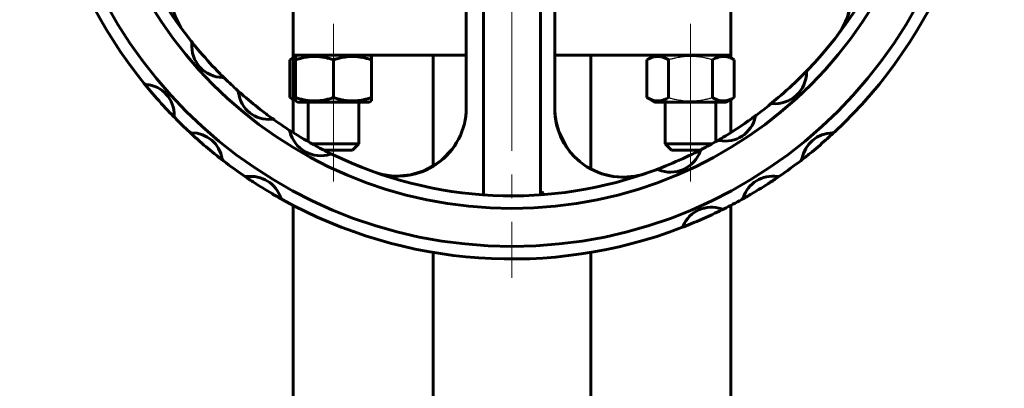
# Model space of a CAD drawing. Header units: millimetres. Extents: x -172 to 344, y 0 to 434.
# Tile 4 of 9: x 55 to 117, y 310 to 334. Entities that reach past the tile are written whole.
import ezdxf

# ---------------------------------------------------------------- set-up
doc = ezdxf.new("R2010")
doc.units = ezdxf.units.MM
for name, pattern in [('K5LT-1', [0]), ('K5LT_AXLED', [27.653843, 23.153843, -1.5, 1.5, -1.5]), ('K5LT_BASIC', [0])]:
    doc.linetypes.add(name, pattern=pattern)
doc.layers.add('Системный слой (1)', color=251, linetype='Continuous', true_color=0x6c6c6c)

# ---------------------------------------------------------------- blocks, each defined once
blk = doc.blocks.new('U0')
at = {"layer": 'Системный слой (1)', "color": 143, "linetype": 'K5LT_BASIC', "lineweight": 60, "true_color": 0x33acca}
for p, q in [((72.506, 328.442), (74.786, 328.442)), ((74.786, 328.442), (77.066, 328.442))]:
    blk.add_line(p, q, dxfattribs=at)
blk = doc.blocks.new('U2')
at = {"layer": 'Системный слой (1)', "color": 143, "linetype": 'K5LT_BASIC', "lineweight": 60, "true_color": 0x33acca}
for start, end in [(108, 137.98212), (137.98212, 217.02012)]:
    blk.add_arc((68.814, 335.466), 4.35, start, end, dxfattribs=at)
blk = doc.blocks.new('U11')
at = {"layer": 'Системный слой (1)', "color": 143, "linetype": 'K5LT_BASIC', "lineweight": 60, "true_color": 0x33acca}
for p, q in [((88.814, 327.758), (88.891, 327.179)), ((88.891, 327.179), (89.06, 326.568)), ((89.06, 326.568), (89.557, 325.589)), ((89.557, 325.589), (89.559, 325.587)), ((89.559, 325.587), (89.56, 325.585)), ((89.56, 325.585), (89.561, 325.584)), ((89.561, 325.584), (89.562, 325.583)), ((89.562, 325.583), (89.562, 325.581)), ((89.562, 325.581), (89.563, 325.58)), ((89.563, 325.58), (89.565, 325.577)), ((89.565, 325.577), (89.568, 325.574)), ((89.568, 325.574), (89.568, 325.573)), ((89.568, 325.573), (89.569, 325.573)), ((89.569, 325.573), (89.57, 325.571)), ((89.57, 325.571), (89.573, 325.567)), ((89.573, 325.567), (89.578, 325.56)), ((89.578, 325.56), (89.589, 325.546)), ((89.589, 325.546), (89.611, 325.518)), ((89.611, 325.518), (89.654, 325.461)), ((89.654, 325.461), (89.74, 325.346)), ((89.74, 325.346), (89.922, 325.125)), ((89.922, 325.125), (90.334, 324.725)), ((90.334, 324.725), (90.809, 324.371)), ((90.809, 324.371), (90.817, 324.367)), ((91.901, 323.869), (92.536, 323.729)), ((92.536, 323.729), (93.184, 323.686)), ((93.184, 323.686), (93.832, 323.738))]:
    blk.add_line(p, q, dxfattribs=at)
blk = doc.blocks.new('U12')
at = {"layer": 'Системный слой (1)', "color": 143, "linetype": 'K5LT_BASIC', "lineweight": 60, "true_color": 0x33acca}
for p, q in [((82.604, 325.894), (82.423, 325.613)), ((82.221, 325.345), (81.998, 325.094)), ((82.423, 325.613), (82.221, 325.345)), ((81.3, 324.502), (80.516, 324.079)), ((80.516, 324.079), (79.659, 323.825)), ((79.659, 323.825), (78.767, 323.75))]:
    blk.add_line(p, q, dxfattribs=at)
blk = doc.blocks.new('U14')
at = {"layer": 'Системный слой (1)', "color": 143, "linetype": 'K5LT_BASIC', "lineweight": 60, "true_color": 0x33acca}
for p, q in [((82.306, 325.453), (82.504, 325.731)), ((82.504, 325.731), (82.508, 325.738)), ((82.508, 325.738), (82.509, 325.74)), ((81.639, 324.759), (82.306, 325.453)), ((81.002, 324.318), (81.639, 324.759)), ((79.685, 323.83), (79.976, 323.897)), ((80.263, 323.984), (80.266, 323.985)), ((80.266, 323.985), (80.267, 323.985)), ((80.267, 323.985), (80.268, 323.986)), ((80.267, 323.985), (80.267, 323.985)), ((80.268, 323.986), (80.268, 323.986)), ((80.268, 323.986), (80.268, 323.986)), ((80.268, 323.986), (80.268, 323.986)), ((80.268, 323.986), (80.269, 323.986)), ((80.269, 323.986), (80.27, 323.986)), ((80.27, 323.986), (80.27, 323.987)), ((80.27, 323.987), (80.271, 323.987)), ((80.27, 323.986), (80.27, 323.986)), ((80.271, 323.987), (80.273, 323.987)), ((80.273, 323.987), (80.275, 323.988)), ((80.275, 323.988), (80.277, 323.989)), ((80.277, 323.989), (80.28, 323.99)), ((80.28, 323.99), (80.282, 323.99)), ((80.282, 323.99), (80.284, 323.991)), ((80.284, 323.991), (80.288, 323.992)), ((80.288, 323.992), (80.293, 323.994)), ((80.293, 323.994), (80.301, 323.997)), ((80.301, 323.997), (80.306, 324)), ((80.306, 324), (80.318, 324.004)), ((80.318, 324.004), (80.34, 324.014)), ((80.34, 324.014), (80.385, 324.032)), ((80.385, 324.032), (80.476, 324.068)), ((80.476, 324.068), (80.656, 324.142)), ((80.656, 324.142), (81.002, 324.318)), ((78.233, 323.796), (78.725, 323.753)), ((78.725, 323.753), (79.311, 323.775)), ((79.311, 323.775), (79.685, 323.83))]:
    blk.add_line(p, q, dxfattribs=at)
blk = doc.blocks.new('U15')
at = {"layer": 'Системный слой (1)', "color": 143, "linetype": 'K5LT_BASIC', "lineweight": 60, "true_color": 0x33acca}
for start, end in [(16.17273, 72), (322.45131, 16.17273)]:
    blk.add_arc((103.264, 335.308), 4.35, start, end, dxfattribs=at)
blk = doc.blocks.new('U17')
at = {"layer": 'Системный слой (1)', "color": 143, "linetype": 'K5LT_BASIC', "lineweight": 60, "true_color": 0x33acca}
for p, q in [((88.808, 327.876), (88.806, 327.968)), ((88.846, 327.444), (88.808, 327.876)), ((88.927, 327.018), (88.846, 327.444)), ((89.02, 326.689), (88.927, 327.018)), ((89.774, 325.297), (89.552, 325.597)), ((90.057, 324.98), (89.774, 325.297)), ((90.371, 324.692), (90.057, 324.98)), ((90.412, 324.659), (90.371, 324.692)), ((92.202, 323.789), (92.065, 323.823)), ((92.34, 323.761), (92.202, 323.789)), ((92.479, 323.737), (92.34, 323.761))]:
    blk.add_line(p, q, dxfattribs=at)
blk = doc.blocks.new('U19')
at = {"layer": 'Системный слой (1)', "color": 143, "linetype": 'K5LT_BASIC', "lineweight": 60, "true_color": 0x33acca}
for p, q in [((106.63, 338.064), (106.625, 338.07)), ((107.112, 337.333), (106.63, 338.064)), ((107.476, 336.394), (107.112, 337.333)), ((107.574, 335.898), (107.476, 336.394)), ((107.597, 335.645), (107.574, 335.898)), ((107.583, 334.788), (107.614, 335.382)), ((107.605, 335.518), (107.597, 335.645)), ((107.609, 335.455), (107.605, 335.518)), ((107.611, 335.423), (107.609, 335.455)), ((107.612, 335.408), (107.611, 335.423)), ((107.613, 335.4), (107.612, 335.408)), ((107.613, 335.396), (107.613, 335.4)), ((107.613, 335.394), (107.613, 335.396)), ((107.614, 335.391), (107.613, 335.394)), ((107.614, 335.389), (107.614, 335.391)), ((107.614, 335.388), (107.614, 335.389)), ((107.614, 335.387), (107.614, 335.388)), ((107.614, 335.386), (107.614, 335.387)), ((107.614, 335.385), (107.614, 335.386)), ((107.614, 335.386), (107.614, 335.386)), ((107.614, 335.384), (107.614, 335.385)), ((107.614, 335.385), (107.614, 335.385)), ((107.614, 335.382), (107.614, 335.384)), ((107.352, 333.826), (107.583, 334.788)), ((107.163, 333.38), (107.352, 333.826))]:
    blk.add_line(p, q, dxfattribs=at)
blk = doc.blocks.new('U24')
at = {"layer": 'Системный слой (1)', "color": 143, "linetype": 'K5LT_BASIC', "lineweight": 60, "true_color": 0x33acca}
for p, q in [((97.413, 325.402), (96.213, 325.402)), ((98.032, 325.402), (97.413, 325.402))]:
    blk.add_line(p, q, dxfattribs=at)
blk = doc.blocks.new('U25')
at = {"layer": 'Системный слой (1)', "color": 143, "linetype": 'K5LT_BASIC', "lineweight": 60, "true_color": 0x33acca}
for p, q in [((97.413, 325.802), (95.813, 325.802)), ((98.777, 325.802), (97.413, 325.802))]:
    blk.add_line(p, q, dxfattribs=at)
blk = doc.blocks.new('U26')
at = {"layer": 'Системный слой (1)', "color": 143, "linetype": 'K5LT_BASIC', "lineweight": 60, "true_color": 0x33acca}
for p, q in [((72.014, 328.726), (72.084, 328.687)), ((72.084, 328.687), (72.154, 328.651)), ((72.154, 328.651), (72.224, 328.619))]:
    blk.add_line(p, q, dxfattribs=at)
blk = doc.blocks.new('U27')
at = {"layer": 'Системный слой (1)', "color": 143, "linetype": 'K5LT_BASIC', "lineweight": 60, "true_color": 0x33acca}
for p, q in [((72.084, 331.157), (72.014, 331.118)), ((72.154, 331.192), (72.084, 331.157)), ((72.224, 331.225), (72.154, 331.192))]:
    blk.add_line(p, q, dxfattribs=at)
blk = doc.blocks.new('U32')
at = {"layer": 'Системный слой (1)', "color": 143, "linetype": 'K5LT_BASIC', "lineweight": 60, "true_color": 0x33acca}
for p, q in [((81.099, 324.373), (81.099, 331.402)), ((81.099, 203.069), (81.099, 318.921))]:
    blk.add_line(p, q, dxfattribs=at)
blk = doc.blocks.new('U33')
at = {"layer": 'Системный слой (1)', "color": 143, "linetype": 'K5LT_BASIC', "lineweight": 60, "true_color": 0x33acca}
for p, q in [((91.099, 324.2), (91.099, 331.402)), ((91.099, 203.069), (91.099, 318.921))]:
    blk.add_line(p, q, dxfattribs=at)
blk = doc.blocks.new('U35')
at = {"layer": 'Системный слой (1)', "color": 143, "linetype": 'K5LT_BASIC', "lineweight": 60, "true_color": 0x33acca}
for p, q in [((72.224, 331.402), (83.205, 331.402)), ((88.805, 331.402), (99.974, 331.402))]:
    blk.add_line(p, q, dxfattribs=at)
blk = doc.blocks.new('U37')
at = {"layer": 'Системный слой (1)', "color": 143, "linetype": 'K5LT_BASIC', "lineweight": 60, "true_color": 0x33acca}
for p, q in [((72.224, 326.514), (72.224, 331.402)), ((72.224, 203.069), (72.224, 321.903))]:
    blk.add_line(p, q, dxfattribs=at)
blk = doc.blocks.new('U39')
at = {"layer": 'Системный слой (1)', "color": 143, "linetype": 'K5LT_BASIC', "lineweight": 60, "true_color": 0x33acca}
for p, q in [((99.974, 331.239), (99.974, 331.402)), ((99.974, 326.514), (99.974, 328.604)), ((99.974, 203.069), (99.974, 321.903))]:
    blk.add_line(p, q, dxfattribs=at)
blk = doc.blocks.new('U43')
at = {"layer": 'Системный слой (1)', "color": 30, "linetype": 'K5LT_AXLED', "lineweight": 18, "true_color": 0xff8000}
for q in [(86.099, 379.702), (54.899, 348.502), (117.299, 348.502), (86.099, 317.302)]:
    blk.add_line((86.099, 348.502), q, dxfattribs=at)

msp = doc.modelspace()

# ---------------------------------------------------------------- linework, layer by layer
at = {"layer": 'Системный слой (1)', "color": 143, "linetype": 'K5LT_BASIC', "lineweight": 60, "true_color": 0x33acca}
for p, q in [((83.2052, 342.9937), (83.2052, 328.0998)), ((84.2994, 343.1311), (84.2994, 322.5642)), ((87.8994, 322.5642), (87.8994, 343.1311)), ((88.8052, 328.0339), (88.8052, 342.9937)), ((72.2244, 331.4019), (72.2244, 334.4019)), ((99.9744, 331.4019), (99.9744, 334.4019)), ((65.773, 332.2897), (65.7708, 332.2923)), ((72.5057, 331.4019), (72.3857, 331.3326)), ((77.0657, 331.4019), (77.1857, 331.3326)), ((95.1331, 331.4019), (94.6418, 331.1182)), ((99.6931, 331.4019), (100.1844, 331.1182)), ((72.2244, 331.2395), (72.0144, 331.1182)), ((72.0144, 331.1182), (72.0144, 328.7255)), ((72.3857, 331.1182), (72.3857, 331.3326)), ((72.3857, 331.1182), (72.3857, 328.7255)), ((74.7857, 331.1182), (74.7857, 328.7255)), ((77.1857, 331.3326), (77.1857, 331.1182)), ((77.1857, 331.1182), (77.1857, 328.7255)), ((94.6418, 331.1182), (94.6418, 328.7255)), ((96.0275, 331.1182), (96.0275, 328.7255)), ((98.7988, 331.1182), (98.7988, 328.7255)), ((100.1844, 331.1182), (100.1844, 328.7255)), ((104.8219, 330.4611), (104.8134, 330.4523)), ((67.8934, 329.9401), (67.8848, 329.9485)), ((68.7157, 329.1678), (68.7055, 329.177)), ((72.0144, 328.7255), (72.2244, 328.6043)), ((72.3857, 328.5111), (72.3857, 328.7255)), ((72.3857, 328.5111), (72.5057, 328.4419)), ((73.1857, 328.4419), (73.1857, 325.9356)), ((76.3857, 328.4419), (76.3857, 325.8019)), ((77.1857, 328.5111), (77.0657, 328.4419)), ((77.1857, 328.7255), (77.1857, 328.5111)), ((94.6418, 328.7255), (95.1331, 328.4419)), ((95.1331, 328.4419), (99.6931, 328.4419)), ((95.8131, 328.4419), (95.8131, 325.8019)), ((99.0131, 328.4419), (99.0131, 325.9356)), ((100.1844, 328.7255), (99.6931, 328.4419)), ((102.4693, 328.3021), (102.4669, 328.3002)), ((101.5888, 327.6193), (101.5774, 327.6109)), ((71.0254, 327.3176), (71.0139, 327.3258)), ((71.9489, 326.6899), (71.9444, 326.6928)), ((76.3857, 325.8019), (73.4223, 325.8019)), ((76.3857, 325.8019), (75.9857, 325.4019)), ((95.8131, 325.8019), (96.2131, 325.4019)), ((99.1153, 325.9944), (99.1034, 325.9875)), ((75.9857, 325.4019), (74.1667, 325.4019)), ((74.7273, 325.1208), (74.7242, 325.1223)), ((98.1267, 325.451), (98.1161, 325.4454)), ((95.2369, 324.1604), (95.2337, 324.1592)), ((93.8318, 323.7379), (93.832, 323.7379))]:
    msp.add_line(p, q, dxfattribs=at)
at = {"layer": 'Системный слой (1)', "color": 30, "linetype": 'K5LT_AXLED', "lineweight": 18, "true_color": 0xff8000}
for p, q in [((74.7857, 333.4019), (74.7857, 329.1182)), ((97.4131, 333.4019), (97.4131, 329.1182)), ((74.7857, 330.7255), (74.7857, 323.4019)), ((97.4131, 330.7255), (97.4131, 323.4019))]:
    msp.add_line(p, q, dxfattribs=at)
at = {"layer": 'Системный слой (1)', "color": 143, "linetype": 'K5LT_BASIC', "lineweight": 60, "true_color": 0x33acca}
for centre, radius, start, end in [((86.0994, 348.5019), 29.2, 180, 90), ((86.0994, 348.5019), 26.8, 180, 90), ((86.0994, 348.5019), 30, 168.973948, 218.96572), ((86.0994, 348.5019), 26, 172.062892, 218.567757), ((86.0994, 348.5019), 26, 316.062892, 2.746662), ((86.0994, 348.5019), 30, 312.973948, 2.96572), ((65.6144, 332.1677), 0.2, 355.406123, 38.567757), ((86.0994, 348.5019), 26, 218.567757, 220.039985), ((67.8027, 331.9919), 1.9953, 175.406123, 268.716479), ((86.0994, 348.5019), 26, 220.039985, 224.082616), ((86.0994, 348.5019), 26, 224.082616, 225.554844), ((102.7612, 330.3433), 2.005, 265.616829, 359.460368), ((86.0994, 348.5019), 26, 314.603111, 316.062892), ((104.9661, 330.3225), 0.2, 136.062892, 179.460368), ((86.0994, 348.5019), 30, 218.96572, 220.203144), ((62.9293, 329.762), 0.2, 218.96572, 265.139838), ((62.9293, 329.762), 0.2, 218.96572, 265.139838), ((62.7482, 327.6325), 1.9372, 358.43548, 85.139838), ((67.7535, 329.7971), 0.2, 45.554844, 88.716479), ((67.7535, 329.7971), 0.2, 45.554844, 88.716479), ((86.0994, 348.5019), 26, 225.554844, 228.009688), ((86.0994, 348.5019), 26, 310.474086, 314.603111), ((86.0994, 348.5019), 30, 220.203144, 223.372174), ((68.5715, 329.0285), 0.2, 6.56209, 48.009688), ((86.0994, 348.5019), 26, 228.009688, 229.58558), ((68.5715, 329.0285), 0.2, 27.276526, 48.009688), ((70.6866, 329.2718), 1.9291, 186.56209, 276.013823), ((86.0994, 348.5019), 26, 229.58558, 232.990333), ((86.0994, 348.5019), 26, 306.566225, 309.014304), ((86.0994, 348.5019), 26, 309.014304, 310.474086), ((102.5927, 328.1448), 0.2, 85.616829, 129.014304), ((86.0994, 348.5019), 30, 223.372174, 224.609597), ((86.0994, 348.5019), 26, 232.990333, 234.566225), ((78.8552, 328.0998), 4.35, 250.451306, 0), ((93.1552, 328.0339), 4.35, 180, 289.020123), ((86.0994, 348.5019), 26, 304.990333, 306.566225), ((101.7081, 327.4588), 0.2, 126.566225, 168.013823), ((64.8846, 327.5741), 0.2, 178.43548, 224.609597), ((86.0994, 348.5019), 30, 224.609597, 227.031526), ((70.9097, 327.1545), 0.2, 54.566225, 96.013823), ((70.9097, 327.1545), 0.2, 54.566225, 96.013823), ((86.0994, 348.5019), 26, 234.566225, 237.014304), ((99.6255, 327.901), 1.9291, 258.56209, 348.013823), ((86.0994, 348.5019), 26, 301.58558, 304.990333), ((101.7081, 327.4588), 0.2, 147.280661, 168.013823), ((65.7879, 326.6963), 0.2, 227.031526, 270.016687), ((65.7879, 326.6963), 0.2, 227.031526, 270.016687), ((86.0994, 348.5019), 30, 227.031526, 228.403372), ((65.7885, 324.5196), 1.9767, 9.459841, 90.016687), ((71.8354, 326.5251), 0.2, 13.616829, 57.014304), ((86.0994, 348.5019), 26, 237.014304, 238.474086), ((73.9784, 327.0442), 2.005, 193.616829, 287.460368), ((86.0994, 348.5019), 26, 300.009688, 301.58558), ((106.4636, 324.4687), 2.0302, 91.29926, 169.252469), ((86.0994, 348.5019), 30, 311.540234, 312.973948), ((106.4131, 326.6983), 0.2, 271.29926, 312.973948), ((86.0994, 348.5019), 30, 228.403372, 231.073155), ((86.0994, 348.5019), 26, 238.474086, 242.603111), ((86.0994, 348.5019), 26, 297.554844, 300.009688), ((99.2033, 325.8142), 0.2, 78.56209, 120.009688), ((99.2033, 325.8142), 0.2, 78.56209, 120.009688), ((86.0994, 348.5019), 30, 309.011495, 311.540234), ((86.0994, 348.5019), 30, 231.073155, 232.445001), ((86.0994, 348.5019), 26, 242.603111, 244.062892), ((74.64, 324.9409), 0.2, 64.062892, 107.460368), ((74.64, 324.9409), 0.2, 64.062892, 107.460368), ((86.0994, 348.5019), 26, 244.062892, 290.567757), ((96.1473, 325.9988), 1.9953, 247.406123, 340.716479), ((86.0994, 348.5019), 26, 292.039985, 296.082616), ((86.0994, 348.5019), 26, 296.082616, 297.554844), ((98.2195, 325.2738), 0.2, 117.554844, 160.716479), ((86.0994, 348.5019), 30, 307.577781, 309.011495), ((67.9356, 324.8774), 0.2, 189.459841, 232.445001), ((86.0994, 348.5019), 30, 232.445001, 235.577781), ((86.0994, 348.5019), 30, 304.445001, 307.577781), ((104.2726, 324.8846), 0.2, 307.577781, 349.252469), ((104.2726, 324.8846), 0.2, 328.428426, 349.252469), ((86.0994, 348.5019), 26, 290.567757, 292.039985), ((95.3039, 323.9719), 0.2, 67.406123, 110.567757), ((95.3039, 323.9719), 0.2, 67.406123, 110.567757), ((69.2539, 323.92), 0.2, 235.577781, 277.252469), ((69.2539, 323.92), 0.2, 235.577781, 277.252469), ((86.0994, 348.5019), 30, 235.578048, 237.011495), ((69.5354, 321.7077), 2.0302, 19.29926, 97.252469), ((86.0994, 348.5019), 30, 237.011495, 239.540234), ((102.6315, 321.7741), 1.9767, 81.459841, 162.016687), ((86.0994, 348.5019), 30, 300.403372, 303.073155), ((86.0994, 348.5019), 30, 303.073155, 304.445001), ((102.9547, 323.9267), 0.2, 261.459841, 304.445001), ((86.0994, 348.5019), 30, 239.540234, 240.973948), ((86.0994, 348.5019), 30, 299.031526, 300.403372), ((71.6402, 322.4448), 0.2, 199.29926, 240.973948), ((71.6402, 322.4448), 0.2, 220.149905, 240.973948), ((86.0994, 348.5019), 30, 240.973948, 290.96572), ((86.0994, 348.5019), 30, 296.609597, 299.031526), ((100.5611, 322.4461), 0.2, 299.031526, 342.016687), ((98.7314, 319.8445), 1.9372, 70.43548, 157.139838), ((86.0994, 348.5019), 30, 292.203144, 295.372174), ((86.0994, 348.5019), 30, 295.372174, 296.609597), ((99.4471, 321.8583), 0.2, 250.43548, 296.609597), ((86.0994, 348.5019), 30, 290.96572, 292.203144), ((96.7621, 320.6748), 0.2, 290.96572, 337.139838), ((96.7621, 320.6748), 0.2, 290.96572, 337.139838)]:
    msp.add_arc(centre, radius, start, end, dxfattribs=at)
for points, knots in [([(74.7857, 331.1182), (74.7038, 331.1455), (74.5829, 331.1828), (74.4081, 331.2289), (74.2875, 331.2564), (74.1455, 331.2841), (74.0322, 331.3018), (73.8972, 331.3178), (73.7732, 331.3281), (73.6271, 331.3334), (73.4871, 331.332), (73.3534, 331.3248), (73.2238, 331.3126), (73.0759, 331.2927), (72.8717, 331.2558), (72.6344, 331.1971), (72.461, 331.1433), (72.3857, 331.1182)], [0, 0, 0, 0, 1.8897933, 2.7722861, 3.9739602, 4.6131991, 5.9622526, 6.5083066, 7.6207071, 8.715255, 9.7460926, 10.721757, 11.6813496, 12.6290212, 14.021816, 16.2599091, 18, 18, 18, 18]), ([(77.1857, 331.1182), (77.1038, 331.1455), (76.9829, 331.1828), (76.8081, 331.2289), (76.6875, 331.2564), (76.5455, 331.2841), (76.4322, 331.3018), (76.2972, 331.3178), (76.1732, 331.3281), (76.0271, 331.3334), (75.8871, 331.332), (75.7534, 331.3248), (75.6238, 331.3126), (75.4759, 331.2927), (75.2717, 331.2558), (75.0344, 331.1971), (74.861, 331.1433), (74.7857, 331.1182)], [0, 0, 0, 0, 1.8897933, 2.7722861, 3.9739602, 4.6131991, 5.9622526, 6.5083066, 7.6207071, 8.715255, 9.7460926, 10.721757, 11.6813496, 12.6290212, 14.021816, 16.2599091, 18, 18, 18, 18]), ([(96.0275, 331.1182), (95.9737, 331.1493), (95.8845, 331.1963), (95.767, 331.2466), (95.6868, 331.2748), (95.6102, 331.2973), (95.5323, 331.3152), (95.4429, 331.3281), (95.3586, 331.3334), (95.2778, 331.332), (95.2006, 331.3248), (95.1257, 331.3126), (95.0403, 331.2927), (94.9224, 331.2558), (94.7854, 331.1971), (94.6853, 331.1433), (94.6418, 331.1182)], [0, 0, 0, 0, 2.0319768, 3.3397182, 4.3569103, 4.9828638, 6.146734, 7.1973345, 8.2310741, 9.204643, 10.1261038, 11.0323857, 11.9274089, 13.2428263, 15.3565808, 17, 17, 17, 17]), ([(100.1844, 331.1182), (100.125, 331.1525), (100.0418, 331.196), (99.938, 331.2404), (99.8708, 331.2656), (99.8033, 331.2873), (99.7359, 331.3048), (99.6655, 331.3189), (99.5854, 331.3297), (99.4967, 331.334), (99.4091, 331.3304), (99.33, 331.321), (99.2545, 331.3067), (99.1686, 331.2845), (99.0155, 331.2328), (98.8887, 331.1702), (98.7988, 331.1182)], [0, 0, 0, 0, 2.2437203, 3.1140115, 3.8492811, 4.7203454, 5.5925865, 6.3132593, 7.2846758, 8.4997338, 9.5303577, 10.4578361, 11.3748402, 12.2775164, 13.5995653, 17, 17, 17, 17]), ([(72.3857, 328.7255), (72.4676, 328.6982), (72.5886, 328.661), (72.7634, 328.6148), (72.8839, 328.5873), (73.0259, 328.5597), (73.1392, 328.5419), (73.2742, 328.5259), (73.3982, 328.5156), (73.5443, 328.5103), (73.6843, 328.5117), (73.818, 328.5189), (73.9476, 328.5312), (74.0955, 328.551), (74.2997, 328.5879), (74.537, 328.6467), (74.7104, 328.7004), (74.7857, 328.7255)], [0, 0, 0, 0, 1.8897933, 2.7722861, 3.9739602, 4.6131991, 5.9622526, 6.5083066, 7.6207071, 8.715255, 9.7460926, 10.721757, 11.6813496, 12.6290212, 14.021816, 16.2599091, 18, 18, 18, 18]), ([(74.7857, 328.7255), (74.8676, 328.6982), (74.9886, 328.661), (75.1634, 328.6148), (75.2839, 328.5873), (75.4259, 328.5597), (75.5392, 328.5419), (75.6742, 328.5259), (75.7982, 328.5156), (75.9443, 328.5103), (76.0843, 328.5117), (76.218, 328.5189), (76.3476, 328.5312), (76.4955, 328.551), (76.6997, 328.5879), (76.937, 328.6467), (77.1104, 328.7004), (77.1857, 328.7255)], [0, 0, 0, 0, 1.8897933, 2.7722861, 3.9739602, 4.6131991, 5.9622526, 6.5083066, 7.6207071, 8.715255, 9.7460926, 10.721757, 11.6813496, 12.6290212, 14.021816, 16.2599091, 18, 18, 18, 18]), ([(94.6418, 328.7255), (94.6957, 328.6944), (94.7848, 328.6474), (94.9024, 328.5971), (94.9825, 328.5689), (95.0591, 328.5464), (95.137, 328.5285), (95.2264, 328.5156), (95.3108, 328.5103), (95.3916, 328.5117), (95.4688, 328.5189), (95.5436, 328.5312), (95.629, 328.551), (95.7469, 328.5879), (95.8839, 328.6467), (95.984, 328.7004), (96.0275, 328.7255)], [0, 0, 0, 0, 2.0319768, 3.3397182, 4.3569103, 4.9828638, 6.146734, 7.1973345, 8.2310741, 9.204643, 10.1261038, 11.0323857, 11.9274089, 13.2428263, 15.3565808, 17, 17, 17, 17]), ([(98.7988, 328.7255), (98.8526, 328.6944), (98.9417, 328.6474), (99.0593, 328.5971), (99.1395, 328.5689), (99.2161, 328.5464), (99.2939, 328.5285), (99.3833, 328.5156), (99.4677, 328.5103), (99.5485, 328.5117), (99.6257, 328.5189), (99.7005, 328.5312), (99.7859, 328.551), (99.9038, 328.5879), (100.0408, 328.6467), (100.1409, 328.7004), (100.1844, 328.7255)], [0, 0, 0, 0, 2.0319768, 3.3397182, 4.3569103, 4.9828638, 6.146734, 7.1973345, 8.2310741, 9.204643, 10.1261038, 11.0323857, 11.9274089, 13.2428263, 15.3565808, 17, 17, 17, 17]), ([(83.2052, 328.0998), (83.2052, 328.0127), (83.2025, 327.9256), (83.1918, 327.7517), (83.1839, 327.6649), (83.1627, 327.4919), (83.1496, 327.4057), (83.1328, 327.3143), (83.1318, 327.3086), (83.1278, 327.2874), (83.1248, 327.2719), (83.1207, 327.2511), (83.1196, 327.2459), (83.1182, 327.239), (83.1179, 327.2372), (83.1174, 327.2349), (83.1173, 327.2343), (83.117, 327.2331), (83.1169, 327.2325), (83.1167, 327.2315), (83.1166, 327.2311), (83.1164, 327.2299), (83.1162, 327.2291), (83.1158, 327.2271), (83.1155, 327.2259), (83.1153, 327.2247)], [0, 0, 0, 0, 5.2, 5.2, 10.4, 10.4, 15.6, 15.6, 15.9447587, 15.9447587, 16.8880302, 16.8880302, 17.2049815, 17.2049815, 17.3114812, 17.3114812, 17.3472664, 17.3472664, 17.3830517, 17.3830517, 17.4089651, 17.4089651, 17.4558561, 17.4558561, 17.5300426, 17.5300426, 17.5300426, 17.5300426]), ([(87.9041, 322.5646), (87.9042, 322.5646), (87.9043, 322.5646), (87.9088, 322.565), (87.9157, 322.5685), (87.9359, 322.5818), (87.9504, 322.5932), (87.985, 322.6229), (88.0061, 322.6424), (88.0507, 322.6857), (88.0747, 322.7101), (88.0988, 322.7356), (88.0991, 322.7359), (88.0994, 322.7362)], [0, 0, 0, 0, 0.00066444, 0.00066444, 0.030834, 0.030834, 0.07114051, 0.07114051, 0.11978311, 0.11978311, 0.17187713, 0.17187713, 0.17252953, 0.17252953, 0.17252953, 0.17252953])]:
    msp.add_open_spline(points, degree=3, knots=knots, dxfattribs=at)
at = {"layer": 'Системный слой (1)', "color": 7, "linetype": 'K5LT-1'}
for points in [[(98.7988, 331.1182), (98.7342, 331.1369), (98.5692, 331.182), (98.2694, 331.2512), (97.9677, 331.2996), (97.7348, 331.3211), (97.6051, 331.3285), (97.5212, 331.3314), (97.4508, 331.3325), (97.375, 331.3327), (97.2799, 331.331), (97.1658, 331.3258), (97.002, 331.3138), (96.7646, 331.2861), (96.4943, 331.2369), (96.2409, 331.1775), (96.0984, 331.1387), (96.0275, 331.1182)], [(96.0275, 328.7255), (96.092, 328.7069), (96.257, 328.6617), (96.5568, 328.5925), (96.8586, 328.5441), (97.0915, 328.5227), (97.2211, 328.5152), (97.3051, 328.5123), (97.3755, 328.5112), (97.4513, 328.511), (97.5463, 328.5128), (97.6604, 328.518), (97.8243, 328.5299), (98.0616, 328.5576), (98.332, 328.6068), (98.5853, 328.6662), (98.7278, 328.705), (98.7988, 328.7255)]]:
    msp.add_open_spline(points, degree=3, knots=[0, 0, 0, 0, 3.1522963, 8.0240269, 14.4303577, 17.4742998, 18.9962709, 20.5182419, 21.4098548, 22.3014677, 24.0846935, 25.8679193, 27.6511451, 31.7925039, 37.0725247, 40.5362624, 44, 44, 44, 44], dxfattribs=at)

# ---------------------------------------------------------------- block references
at = {"layer": 'Системный слой (1)'}
for name in ['U43', 'U2', 'U15', 'U19', 'U35', 'U37', 'U32', 'U33', 'U39', 'U27', 'U26', 'U0', 'U17', 'U11', 'U14', 'U12', 'U25', 'U24']:
    msp.add_blockref(name, (0, 0), dxfattribs=at)

doc.saveas('drawing.dxf')
